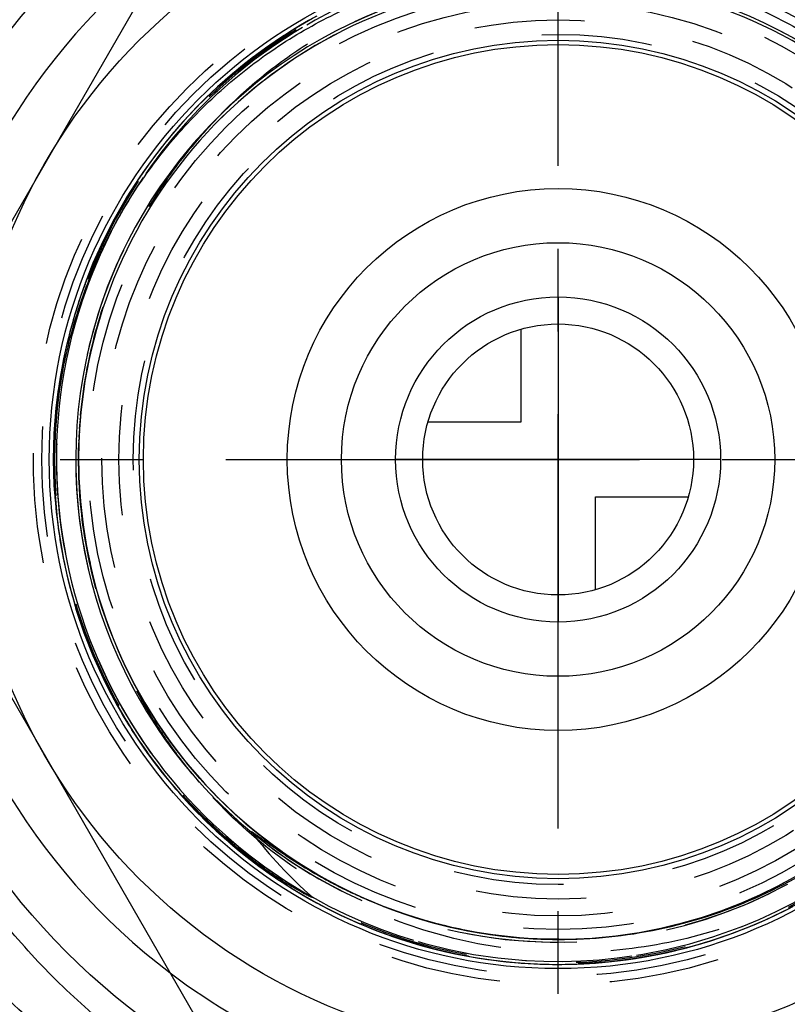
# Model space of a CAD drawing. Header units: millimetres. Extents: x 402 to 598, y 400 to 600.
# Tile 3 of 7: x 468 to 514, y 468 to 526. Entities that reach past the tile are written whole.
import ezdxf

# ---------------------------------------------------------------- set-up
doc = ezdxf.new("R2010")
doc.units = ezdxf.units.MM
doc.header["$LTSCALE"] = 65.185185
doc.linetypes.add('CENTER', pattern=[0.6, 0.375, -0.075, 0.075, -0.075])
doc.linetypes.add('HIDDEN', pattern=[0.2, 0.1, -0.1])
for name, color, linetype in [('ACHSEN_S', 7, 'CONTINUOUS'), ('FASEN', 7, 'CONTINUOUS'), ('FLAECHEN', 7, 'CONTINUOUS'), ('KONST.EL_MIT_GEO', 7, 'CONTINUOUS'), ('KURVEN', 7, 'CONTINUOUS')]:
    doc.layers.add(name, color=color, linetype=linetype)

msp = doc.modelspace()

# ---------------------------------------------------------------- linework, layer by layer
at = {"layer": 'ACHSEN_S', "color": 2, "linetype": 'CENTER'}
for p, q in [((500, 400), (500, 600)), ((402.138, 500), (597.862, 500))]:
    msp.add_line(p, q, dxfattribs=at)
at = {"layer": 'FASEN', "color": 7, "linetype": 'Continuous'}
msp.add_circle((500, 500), 41.105, dxfattribs=at)
for start, end in [(127.08509, 172.91491), (187.08509, 232.91491)]:
    msp.add_arc((500, 500), 38, start, end, dxfattribs=at)
at = {"layer": 'FASEN', "color": 8, "linetype": 'HIDDEN'}
msp.add_arc((500, 500), 38, 232.91491, 247.08509, dxfattribs=at)
at = {"layer": 'FLAECHEN', "color": 8, "linetype": 'HIDDEN'}
for radius in [29.805, 26.95, 25.1]:
    msp.add_circle((500, 500), radius, dxfattribs=at)
at = {"layer": 'FLAECHEN', "color": 7, "linetype": 'Continuous'}
msp.add_circle((500, 500), 24.5, dxfattribs=at)
at = {"layer": 'KONST.EL_MIT_GEO', "color": 7, "linetype": 'Continuous'}
for p, q in [((479.793, 535), (459.585, 500)), ((471.692, 501.113), (471.693, 501.134)), ((471.684, 500.895), (471.685, 500.935)), ((471.686, 500.964), (471.687, 500.991)), ((459.585, 500), (479.793, 465)), ((481.722, 476.5), (481.546, 476.635)), ((481.889, 476.374), (481.722, 476.5)), ((482.046, 476.257), (481.889, 476.374)), ((482.196, 476.147), (482.046, 476.257)), ((482.338, 476.044), (482.196, 476.147)), ((482.473, 475.947), (482.338, 476.044)), ((482.603, 475.855), (482.473, 475.947)), ((482.728, 475.768), (482.603, 475.855)), ((482.849, 475.685), (482.728, 475.768)), ((482.966, 475.605), (482.849, 475.685)), ((483.079, 475.529), (482.966, 475.605)), ((483.189, 475.456), (483.079, 475.529)), ((483.295, 475.386), (483.189, 475.456)), ((483.397, 475.319), (483.295, 475.386)), ((483.495, 475.255), (483.397, 475.319)), ((483.59, 475.195), (483.495, 475.255)), ((483.726, 475.109), (483.59, 475.195)), ((483.853, 475.03), (483.726, 475.109)), ((483.972, 474.956), (483.853, 475.03)), ((484.083, 474.889), (483.972, 474.956)), ((484.185, 474.828), (484.083, 474.889)), ((484.278, 474.773), (484.185, 474.828)), ((484.363, 474.723), (484.278, 474.773)), ((484.465, 474.664), (484.363, 474.723)), ((484.556, 474.612), (484.465, 474.664)), ((484.637, 474.566), (484.556, 474.612)), ((484.712, 474.524), (484.637, 474.566)), ((484.782, 474.485), (484.712, 474.524)), ((484.848, 474.449), (484.782, 474.485)), ((484.91, 474.415), (484.848, 474.449)), ((484.967, 474.385), (484.91, 474.415)), ((485.018, 474.358), (484.967, 474.385)), ((485.064, 474.334), (485.018, 474.358)), ((485.113, 474.308), (485.064, 474.334)), ((485.156, 474.286), (485.113, 474.308)), ((485.192, 474.268), (485.156, 474.286)), ((485.224, 474.252), (485.192, 474.268)), ((485.252, 474.239), (485.224, 474.252)), ((485.276, 474.227), (485.252, 474.239)), ((485.295, 474.218), (485.276, 474.227)), ((485.311, 474.21), (485.295, 474.218)), ((485.327, 474.203), (485.311, 474.21)), ((485.341, 474.196), (485.327, 474.203)), ((485.354, 474.19), (485.341, 474.196)), ((485.366, 474.185), (485.354, 474.19)), ((485.376, 474.18), (485.366, 474.185)), ((485.386, 474.176), (485.376, 474.18)), ((485.392, 474.173), (485.386, 474.176)), ((485.399, 474.171), (485.392, 474.173)), ((485.404, 474.168), (485.399, 474.171)), ((485.409, 474.166), (485.404, 474.168)), ((485.414, 474.164), (485.409, 474.166)), ((485.418, 474.163), (485.414, 474.164)), ((485.423, 474.161), (485.418, 474.163)), ((485.426, 474.159), (485.423, 474.161)), ((485.43, 474.158), (485.426, 474.159)), ((485.433, 474.157), (485.43, 474.158)), ((485.436, 474.156), (485.433, 474.157)), ((485.439, 474.155), (485.436, 474.156)), ((485.442, 474.154), (485.439, 474.155)), ((485.444, 474.153), (485.442, 474.154)), ((485.447, 474.152), (485.444, 474.153)), ((485.448, 474.151), (485.448, 474.152)), ((485.45, 474.151), (485.449, 474.151)), ((485.452, 474.15), (485.451, 474.151)), ((485.453, 474.15), (485.452, 474.15)), ((485.458, 474.148), (485.457, 474.149)), ((485.46, 474.148), (485.458, 474.148)), ((494.666, 472.177), (494.58, 472.193))]:
    msp.add_line(p, q, dxfattribs=at)
at = {"layer": 'KONST.EL_MIT_GEO', "color": 8, "linetype": 'HIDDEN'}
for p, q in [((485.695, 526.152), (485.166, 525.856)), ((484.742, 525.608), (484.228, 525.295)), ((485.216, 525.885), (484.695, 525.58)), ((483.81, 525.029), (483.312, 524.7)), ((484.273, 525.323), (483.767, 525.001)), ((482.9, 524.416), (482.417, 524.071)), ((483.352, 524.727), (482.862, 524.39)), ((482.453, 524.097), (481.979, 523.745)), ((481.578, 523.435), (481.121, 523.068)), ((482.013, 523.77), (481.547, 523.41)), ((480.728, 522.741), (480.288, 522.361)), ((481.15, 523.092), (480.701, 522.718)), ((480.313, 522.383), (479.881, 521.996)), ((479.502, 521.643), (479.088, 521.243)), ((479.904, 522.017), (479.481, 521.623)), ((480.054, 520.357), (480.068, 520.371)), ((480.056, 520.355), (480.07, 520.37)), ((480.287, 520.346), (480.295, 520.354)), ((480.295, 520.354), (480.341, 520.399)), ((477.641, 519.714), (477.231, 519.24)), ((478.007, 520.122), (477.588, 519.654)), ((480.079, 520.143), (480.082, 520.146)), ((480.082, 520.146), (480.121, 520.185)), ((480.121, 520.185), (480.173, 520.236)), ((477.282, 519.3), (476.883, 518.819)), ((476.932, 518.879), (476.541, 518.392)), ((476.253, 518.018), (475.883, 517.52)), ((476.588, 518.452), (476.208, 517.959)), ((475.926, 517.579), (475.566, 517.075)), ((475.607, 517.133), (475.257, 516.624)), ((474.993, 516.225), (474.664, 515.706)), ((475.296, 516.682), (474.956, 516.168)), ((474.699, 515.763), (474.38, 515.239)), ((474.414, 515.295), (474.105, 514.766)), ((474.137, 514.822), (473.839, 514.289)), ((473.869, 514.344), (473.581, 513.807)), ((473.359, 513.374), (473.093, 512.829)), ((473.61, 513.861), (473.333, 513.321)), ((473.574, 513.419), (473.594, 513.458)), ((473.583, 513.437), (473.594, 513.458)), ((473.594, 513.458), (473.63, 513.529)), ((473.594, 513.458), (473.626, 513.523)), ((473.594, 513.458), (473.625, 513.521)), ((473.594, 513.458), (473.624, 513.519)), ((473.594, 513.458), (473.616, 513.503)), ((473.594, 513.458), (473.609, 513.489)), ((473.594, 513.458), (473.606, 513.483)), ((473.594, 513.458), (473.604, 513.479)), ((473.594, 513.458), (473.603, 513.477)), ((473.118, 512.882), (472.862, 512.334)), ((472.886, 512.385), (472.641, 511.834)), ((472.663, 511.885), (472.428, 511.331)), ((472.449, 511.38), (472.225, 510.823)), ((472.244, 510.872), (472.032, 510.313)), ((471.863, 509.844), (471.672, 509.28)), ((472.049, 510.36), (471.847, 509.798)), ((471.687, 509.325), (471.507, 508.759)), ((471.521, 508.803), (471.351, 508.236)), ((471.364, 508.278), (471.205, 507.709)), ((471.216, 507.75), (471.069, 507.18)), ((471.079, 507.22), (470.942, 506.648)), ((470.951, 506.687), (470.825, 506.114)), ((470.833, 506.152), (470.718, 505.579)), ((470.725, 505.615), (470.62, 505.041)), ((470.626, 505.075), (470.533, 504.501)), ((470.538, 504.535), (470.455, 503.96)), ((470.391, 503.449), (470.33, 502.875)), ((470.46, 503.992), (470.388, 503.418)), ((470.333, 502.904), (470.282, 502.33)), ((470.284, 502.358), (470.244, 501.785)), ((471.768, 502.366), (471.77, 502.386)), ((471.77, 502.386), (471.771, 502.401)), ((471.789, 502.602), (471.792, 502.635)), ((471.792, 502.635), (471.792, 502.639)), ((470.246, 501.811), (470.217, 501.239)), ((471.718, 501.656), (471.721, 501.697)), ((471.729, 501.829), (471.73, 501.845)), ((471.73, 501.845), (471.732, 501.871)), ((471.732, 501.871), (471.735, 501.927)), ((471.742, 502.023), (471.746, 502.077)), ((471.746, 502.077), (471.746, 502.081)), ((470.218, 501.264), (470.199, 500.693)), ((471.7, 501.308), (471.701, 501.326)), ((471.701, 501.326), (471.704, 501.394)), ((471.704, 501.394), (471.705, 501.415)), ((471.705, 501.418), (471.706, 501.425)), ((471.705, 501.415), (471.705, 501.418)), ((471.706, 501.425), (471.707, 501.458)), ((470.2, 500.716), (470.191, 500.147)), ((471.674, 500.476), (471.685, 500.935)), ((471.677, 500.628), (471.678, 500.67)), ((471.677, 500.618), (471.677, 500.628)), ((471.678, 500.691), (471.679, 500.716)), ((471.678, 500.67), (471.678, 500.691)), ((471.681, 500.795), (471.683, 500.864)), ((471.682, 500.825), (471.684, 500.895)), ((471.682, 500.818), (471.682, 500.825)), ((471.683, 500.864), (471.685, 500.917)), ((471.685, 500.935), (471.686, 500.964)), ((471.685, 500.935), (471.686, 500.964)), ((471.685, 500.917), (471.685, 500.935)), ((470.191, 500.168), (470.194, 499.6)), ((471.67, 500.021), (471.67, 500.097)), ((471.671, 500.271), (471.672, 500.339)), ((471.672, 500.339), (471.672, 500.35)), ((470.193, 499.62), (470.206, 499.054)), ((471.671, 499.693), (471.671, 499.722)), ((471.672, 499.636), (471.671, 499.693)), ((471.672, 499.61), (471.672, 499.636)), ((470.205, 499.072), (470.228, 498.508)), ((470.228, 498.525), (470.261, 497.962)), ((470.26, 497.978), (470.303, 497.417)), ((470.302, 497.431), (470.355, 496.873)), ((470.354, 496.886), (470.418, 496.33)), ((470.416, 496.341), (470.49, 495.789)), ((470.489, 495.798), (470.572, 495.248)), ((470.571, 495.256), (470.664, 494.71)), ((470.663, 494.716), (470.766, 494.173)), ((470.765, 494.178), (470.878, 493.638)), ((470.877, 493.641), (470.999, 493.105)), ((470.999, 493.107), (471.131, 492.575)), ((471.131, 492.574), (471.272, 492.046)), ((471.272, 492.046), (471.423, 491.519)), ((471.422, 491.521), (471.584, 490.995)), ((471.583, 490.999), (471.754, 490.474)), ((471.752, 490.479), (471.934, 489.956)), ((471.932, 489.963), (472.123, 489.442)), ((472.12, 489.45), (472.322, 488.932)), ((472.318, 488.941), (472.53, 488.425)), ((472.526, 488.435), (472.748, 487.922)), ((472.742, 487.933), (472.974, 487.423)), ((472.968, 487.436), (473.21, 486.928)), ((473.203, 486.942), (473.455, 486.438)), ((473.447, 486.453), (473.709, 485.952)), ((473.7, 485.969), (473.971, 485.471)), ((473.961, 485.489), (474.243, 484.995)), ((474.232, 485.014), (474.523, 484.524)), ((475.064, 483.667), (475.095, 483.62)), ((475.304, 483.307), (475.311, 483.295)), ((479.78, 480.157), (479.776, 480.161)), ((479.78, 480.157), (479.777, 480.161)), ((479.781, 480.156), (479.777, 480.16)), ((479.781, 480.156), (479.777, 480.16)), ((479.781, 480.156), (479.777, 480.16)), ((479.9, 480.036), (479.864, 480.072)), ((480.06, 479.876), (480.053, 479.883)), ((480.307, 479.634), (480.304, 479.637)), ((479.158, 478.689), (479.608, 478.257)), ((479.552, 478.31), (480.011, 477.886)), ((479.953, 477.939), (480.421, 477.522)), ((480.361, 477.575), (480.838, 477.166)), ((480.775, 477.219), (481.261, 476.818)), ((495.097, 472.097), (494.58, 472.193)), ((499.423, 471.676), (499.418, 471.676)), ((499.423, 471.676), (499.418, 471.676)), ((499.433, 471.676), (499.428, 471.676)), ((500, 471.67), (499.954, 471.67)), ((500, 471.67), (499.969, 471.67)), ((500, 471.67), (499.983, 471.67)), ((500.014, 471.67), (500, 471.67)), ((500.006, 471.67), (500, 471.67)), ((500.009, 471.67), (500, 471.67)), ((500.012, 471.67), (500.006, 471.67)), ((500.042, 471.67), (500.014, 471.67)), ((500.575, 471.676), (500.568, 471.676)), ((500.581, 471.676), (500.575, 471.676))]:
    msp.add_line(p, q, dxfattribs=at)
for points in [[(485.738, 526.176), (485.26, 525.909), (484.786, 525.634), (484.317, 525.35), (483.854, 525.057), (483.396, 524.756), (482.943, 524.447), (482.497, 524.129), (482.056, 523.803), (481.622, 523.47), (481.193, 523.128), (480.771, 522.778), (480.356, 522.421), (479.947, 522.056), (479.545, 521.683), (479.15, 521.304), (478.762, 520.917), (478.381, 520.523), (477.952, 520.061)], [(485.484, 526.036), (485.009, 525.765), (484.539, 525.486), (484.074, 525.198), (483.615, 524.902), (483.161, 524.597), (482.713, 524.285), (482.271, 523.964), (481.835, 523.635), (481.404, 523.298), (480.98, 522.953), (480.563, 522.6), (480.152, 522.24), (479.747, 521.872), (479.35, 521.498), (478.959, 521.115), (478.576, 520.726), (478.199, 520.33), (477.83, 519.927), (477.469, 519.517), (477.115, 519.101), (476.768, 518.678), (476.43, 518.249), (476.099, 517.814), (475.777, 517.372), (475.462, 516.925), (475.156, 516.473), (474.858, 516.015), (474.569, 515.551), (474.288, 515.082), (474.016, 514.608), (473.752, 514.129), (473.498, 513.646), (473.252, 513.158), (473.015, 512.665), (472.788, 512.168), (472.569, 511.667), (472.36, 511.163), (472.16, 510.654), (471.969, 510.142), (471.788, 509.626), (471.616, 509.107), (471.454, 508.586), (471.302, 508.061), (471.159, 507.533), (471.025, 507.003), (470.902, 506.471), (470.788, 505.936), (470.684, 505.4), (470.59, 504.862), (470.506, 504.322), (470.432, 503.78), (470.367, 503.237), (470.313, 502.694), (470.269, 502.149), (470.234, 501.604), (470.21, 501.058), (470.195, 500.511), (470.191, 499.965), (470.197, 499.418), (470.212, 498.872), (470.238, 498.326), (470.274, 497.781), (470.319, 497.236), (470.375, 496.693), (470.441, 496.15), (470.516, 495.609), (470.602, 495.069), (470.697, 494.531), (470.802, 493.995), (470.917, 493.46), (471.042, 492.928), (471.176, 492.399), (471.321, 491.872), (471.475, 491.347), (471.638, 490.826), (471.811, 490.307)], [(479.088, 521.243), (478.702, 520.856), (478.324, 520.462)], [(479.92, 480.015), (479.552, 480.392), (479.191, 480.776), (478.837, 481.166), (478.49, 481.563), (478.151, 481.966), (477.82, 482.376), (477.496, 482.791), (477.179, 483.213), (476.871, 483.64), (476.571, 484.073), (476.279, 484.512), (475.995, 484.956), (475.719, 485.405), (475.452, 485.859), (475.193, 486.318), (474.943, 486.782), (474.701, 487.25), (474.468, 487.723), (474.244, 488.2), (474.029, 488.681), (473.823, 489.166), (473.626, 489.655), (473.439, 490.147), (473.26, 490.643), (473.09, 491.142), (472.93, 491.644), (472.78, 492.149), (472.638, 492.656), (472.506, 493.167), (472.384, 493.679), (472.271, 494.194), (472.168, 494.711), (472.075, 495.229), (471.991, 495.75), (471.916, 496.271), (471.852, 496.794), (471.797, 497.318), (471.752, 497.843), (471.717, 498.369), (471.692, 498.896), (471.676, 499.422), (471.67, 499.949), (471.674, 500.476)], [(471.811, 490.307), (471.993, 489.792), (472.185, 489.28), (472.386, 488.772), (472.597, 488.268), (472.817, 487.767), (473.045, 487.271), (473.283, 486.779), (473.53, 486.292), (473.786, 485.809), (474.05, 485.33), (474.324, 484.857), (474.606, 484.389), (474.896, 483.926), (475.195, 483.469), (475.502, 483.017), (475.538, 482.966)], [(473.376, 486.592), (473.627, 486.107), (473.886, 485.625), (474.154, 485.149), (474.43, 484.678), (474.716, 484.212), (475.009, 483.751), (475.064, 483.667)], [(474.511, 484.544), (474.799, 484.079), (474.82, 484.045)], [(475.304, 483.307), (475.399, 483.166), (475.712, 482.718), (475.767, 482.642)], [(475.538, 482.966), (475.622, 482.845), (475.94, 482.401), (476.267, 481.963), (476.602, 481.531), (476.944, 481.105), (477.294, 480.686), (477.652, 480.273), (478.018, 479.867), (478.391, 479.467), (478.771, 479.074), (479.212, 478.636)], [(475.767, 482.642), (475.818, 482.57), (476.141, 482.13), (476.473, 481.696), (476.812, 481.267), (477.16, 480.845), (477.515, 480.43), (477.877, 480.021), (478.247, 479.619), (478.625, 479.223), (479.009, 478.835), (479.401, 478.454), (479.799, 478.08), (480.204, 477.713), (480.616, 477.354), (481.035, 477.002), (481.459, 476.659), (481.89, 476.323), (482.327, 475.995), (482.771, 475.675), (483.219, 475.363), (483.674, 475.059), (484.134, 474.764), (484.599, 474.478), (485.07, 474.2), (485.545, 473.93), (486.025, 473.67), (486.511, 473.418), (487, 473.175), (487.494, 472.941), (487.992, 472.716), (488.494, 472.501), (489, 472.295), (489.51, 472.098), (490.024, 471.91), (490.54, 471.732), (491.06, 471.563), (491.583, 471.404), (492.108, 471.255), (492.637, 471.115), (493.168, 470.985), (493.701, 470.864), (494.236, 470.754), (494.773, 470.653), (495.312, 470.562), (495.852, 470.481), (496.394, 470.41), (496.937, 470.349), (497.481, 470.298), (498.026, 470.256), (498.572, 470.225), (499.118, 470.204), (499.664, 470.193), (500.211, 470.192), (500.757, 470.201), (501.303, 470.22), (501.849, 470.248), (502.394, 470.287), (502.939, 470.336), (503.482, 470.395), (504.024, 470.464), (504.565, 470.543), (505.104, 470.631), (505.642, 470.73), (506.177, 470.838), (506.711, 470.956), (507.242, 471.084), (507.771, 471.222), (508.297, 471.369), (508.821, 471.526), (509.341, 471.692), (509.859, 471.868), (510.373, 472.054), (510.883, 472.249), (511.39, 472.453), (511.893, 472.666), (512.392, 472.889), (512.887, 473.121), (513.378, 473.362), (513.864, 473.611)], [(475.991, 482.334), (476.033, 482.276), (476.362, 481.839), (476.699, 481.409), (477.043, 480.985), (477.396, 480.567), (477.756, 480.156), (478.123, 479.752), (478.498, 479.354), (478.85, 478.994)], [(494.579, 472.193), (494.063, 472.299), (493.549, 472.414), (493.037, 472.539), (492.527, 472.673), (492.02, 472.817), (491.516, 472.97), (491.015, 473.133), (490.517, 473.304), (490.022, 473.485), (489.53, 473.676), (489.042, 473.875), (488.558, 474.083), (488.078, 474.301), (487.602, 474.527), (487.131, 474.762), (486.664, 475.005), (486.201, 475.258), (485.743, 475.519), (485.29, 475.788), (484.842, 476.066), (484.4, 476.352), (483.963, 476.646), (483.531, 476.949), (483.105, 477.259), (482.685, 477.577), (482.271, 477.903), (481.863, 478.237), (481.462, 478.578), (481.066, 478.926), (480.678, 479.282), (480.296, 479.645), (479.92, 480.015)], [(481.196, 476.87), (481.623, 476.529), (482.057, 476.196), (482.496, 475.871), (482.941, 475.555), (483.392, 475.246), (483.849, 474.946), (484.311, 474.654), (484.778, 474.37), (485.251, 474.096), (485.728, 473.83), (486.21, 473.572), (486.697, 473.324), (487.188, 473.085), (487.684, 472.854), (488.184, 472.633), (488.687, 472.421), (489.195, 472.218), (489.706, 472.025), (490.22, 471.841), (490.738, 471.666), (491.259, 471.501), (491.783, 471.346), (492.31, 471.2), (492.839, 471.064), (493.371, 470.937), (493.905, 470.821), (494.441, 470.714), (494.979, 470.617), (495.518, 470.53), (496.059, 470.453), (496.601, 470.385), (497.145, 470.328), (497.689, 470.281), (498.235, 470.243), (498.78, 470.216), (499.327, 470.199), (499.873, 470.191), (500.42, 470.194), (500.966, 470.207), (501.512, 470.229), (502.057, 470.262), (502.602, 470.305), (503.146, 470.358), (503.689, 470.42), (504.231, 470.493), (504.771, 470.575), (505.31, 470.668), (505.846, 470.77), (506.381, 470.882), (506.914, 471.004), (507.445, 471.136), (507.972, 471.277), (508.498, 471.428), (509.02, 471.588), (509.539, 471.759), (510.056, 471.938), (510.568, 472.127), (511.077, 472.326), (511.583, 472.533), (512.085, 472.75), (512.582, 472.977), (513.075, 473.212), (513.564, 473.456)], [(481.261, 476.818), (481.69, 476.477), (482.126, 476.144), (482.567, 475.82), (483.015, 475.504), (483.468, 475.195), (483.927, 474.896), (484.391, 474.605), (484.86, 474.322), (485.335, 474.048), (485.815, 473.783), (486.299, 473.526), (486.788, 473.279), (487.281, 473.041), (487.779, 472.811), (488.281, 472.591), (488.787, 472.38), (489.296, 472.179), (489.81, 471.987), (490.326, 471.804), (490.846, 471.631), (491.369, 471.468), (491.895, 471.314), (492.424, 471.17), (492.955, 471.035), (493.489, 470.911), (494.025, 470.796), (494.563, 470.691), (495.102, 470.596), (495.644, 470.511), (496.187, 470.436), (496.731, 470.371), (497.276, 470.316), (497.822, 470.271), (498.369, 470.236), (498.916, 470.211), (499.464, 470.196), (500.012, 470.191), (500.56, 470.196), (501.108, 470.212), (501.655, 470.237), (502.202, 470.272), (502.748, 470.318), (503.293, 470.374), (503.838, 470.439), (504.38, 470.515), (504.922, 470.6), (505.461, 470.696), (505.999, 470.801), (506.535, 470.916), (507.068, 471.041), (507.6, 471.176), (508.128, 471.321), (508.654, 471.475), (509.177, 471.639), (509.697, 471.812), (510.213, 471.995), (510.726, 472.188), (511.236, 472.39), (511.741, 472.601), (512.243, 472.821), (512.741, 473.051), (513.234, 473.29), (513.723, 473.538)], [(500, 471.67), (499.815, 471.671), (499.288, 471.679), (498.762, 471.697), (498.236, 471.725), (497.71, 471.763), (497.185, 471.81), (496.661, 471.867), (496.139, 471.934), (495.617, 472.011), (495.097, 472.097)]]:
    msp.add_lwpolyline(points, dxfattribs=at)
at = {"layer": 'KONST.EL_MIT_GEO', "color": 7, "linetype": 'Continuous'}
for points in [[(479.999, 477.925), (479.865, 478.046), (479.727, 478.171), (479.586, 478.302), (479.442, 478.437), (479.293, 478.578), (479.142, 478.725), (478.986, 478.877), (478.827, 479.035), (478.664, 479.199), (478.498, 479.37), (478.327, 479.548), (478.154, 479.732), (477.976, 479.923), (477.796, 480.122), (477.611, 480.329), (477.424, 480.543), (477.232, 480.767), (477.037, 481), (476.837, 481.242), (476.633, 481.496), (476.424, 481.762), (476.211, 482.041), (475.991, 482.334), (475.767, 482.642), (475.538, 482.966), (475.304, 483.307), (475.064, 483.667), (474.82, 484.045), (474.767, 484.13)], [(481.546, 476.635), (481.36, 476.78), (481.263, 476.857), (481.164, 476.937), (481.061, 477.02), (480.955, 477.106), (480.847, 477.195), (480.735, 477.288), (480.621, 477.384), (480.503, 477.484), (480.382, 477.588), (480.258, 477.696), (480.13, 477.808), (479.999, 477.925)], [(485.457, 474.149), (485.455, 474.149), (485.454, 474.149)], [(485.466, 474.17), (485.467, 474.169), (485.468, 474.168), (485.469, 474.167), (485.47, 474.166), (485.471, 474.165), (485.472, 474.164), (485.473, 474.163), (485.474, 474.162), (485.475, 474.161), (485.476, 474.161), (485.477, 474.16), (485.477, 474.159), (485.478, 474.158), (485.479, 474.157), (485.48, 474.156), (485.48, 474.156), (485.481, 474.155), (485.482, 474.154), (485.482, 474.153), (485.483, 474.152), (485.483, 474.152), (485.484, 474.151), (485.484, 474.15), (485.484, 474.149), (485.484, 474.149), (485.485, 474.148), (485.485, 474.147), (485.485, 474.147), (485.484, 474.146), (485.484, 474.145), (485.483, 474.145), (485.483, 474.145), (485.482, 474.144), (485.481, 474.144), (485.481, 474.144), (485.48, 474.144), (485.479, 474.144), (485.478, 474.144), (485.477, 474.144), (485.476, 474.144), (485.475, 474.144), (485.474, 474.144), (485.473, 474.144), (485.472, 474.145), (485.471, 474.145), (485.47, 474.145), (485.469, 474.145), (485.468, 474.146), (485.467, 474.146), (485.466, 474.146), (485.465, 474.146), (485.464, 474.147), (485.463, 474.147), (485.462, 474.147), (485.461, 474.147), (485.46, 474.148)]]:
    msp.add_lwpolyline(points, dxfattribs=at)
for radius in [35, 30.062, 24.75]:
    msp.add_circle((500, 500), radius, dxfattribs=at)
at = {"layer": 'KONST.EL_MIT_GEO', "color": 8, "linetype": 'HIDDEN'}
for radius in [31, 30.5, 29.733, 27.75, 26.95, 25.95]:
    msp.add_circle((500, 500), radius, dxfattribs=at)
for centre, radius, start, end in [((500, 500), 29.638, 152.99362, 152.95391), ((500, 500), 29.638, 240.63487, 152.99361), ((500, 500), 28.501, 49.46152, 318.32021), ((500, 500), 28.33, 91.15764, 133.9427), ((504.129, 496.944), 33.58, 135.59446, 135.76473), ((499.991, 500.009), 28.317, 134.09454, 134.41558), ((500, 500), 29.638, 152.99362, 220.48094), ((500, 500), 29.638, 152.99362, 178.52913), ((500.438, 499.985), 28.769, 175.25309, 175.45008), ((500.434, 499.985), 28.764, 174.78127, 175.18194), ((500.448, 499.984), 28.778, 176.32515, 176.58762), ((500.447, 499.984), 28.777, 175.93748, 176.12873), ((500.443, 499.985), 28.773, 175.45008, 175.82161), ((500.441, 499.985), 28.772, 177.36291, 177.54653), ((500.447, 499.984), 28.777, 176.67014, 177.06429), ((500.445, 499.985), 28.775, 178.74009, 179.27435), ((499.999, 500), 28.329, 178.39222, 179.07361), ((500.442, 499.985), 28.772, 178.34165, 178.54478), ((500, 500), 28.33, 179.29257, 224.70166), ((500.444, 499.985), 28.774, 179.43106, 179.77688), ((500.438, 499.985), 28.768, 179.92917, 180.52467), ((500.005, 500), 28.335, 179.07359, 179.29274), ((500, 500), 28.33, 271.16262, 359.51016), ((500, 500), 28.501, 230.56656, 318.28744), ((499.997, 499.997), 28.326, 223.63771, 224.8051), ((500.006, 500.006), 28.509, 224.8057, 228.35578), ((499.998, 499.998), 28.328, 224.46421, 224.80531), ((499.999, 499.999), 28.329, 224.80525, 268.84404), ((500, 500), 28.33, 225.11055, 259.14725), ((500, 499.997), 28.327, 258.96988, 259.14711), ((499.999, 499.995), 28.325, 258.96991, 259.14714), ((500, 500.009), 28.339, 267.64755, 268.82349), ((500, 499.996), 28.326, 268.82346, 268.83232), ((500, 499.985), 28.315, 269.82299, 269.99999), ((500, 499.996), 28.326, 270.00008, 271.16246), ((500, 499.989), 28.319, 270.00001, 270.51856), ((500, 499.998), 28.328, 270.22509, 271.1629), ((500, 500.001), 28.331, 270.51857, 271.17644), ((500, 500.008), 28.338, 271.16288, 272.07821)]:
    msp.add_arc(centre, radius, start, end, dxfattribs=at)
at = {"layer": 'KONST.EL_MIT_GEO', "color": 7, "linetype": 'Continuous'}
for centre, radius, start, end in [((500, 500), 28.501, 49.46152, 230.56656), ((500, 500), 28.33, 259.14725, 225.11055), ((500, 500), 29.638, 152.99361, 240.63487), ((500.434, 499.985), 28.764, 177.75296, 177.99578), ((500.439, 499.985), 28.769, 177.54653, 177.70991), ((500, 500), 28.33, 224.80519, 258.96998), ((504.297, 495.354), 28.344, 217.78597, 228.36524), ((500.06, 500.314), 28.649, 258.9717, 259.14693), ((500.073, 500.375), 28.712, 259.14498, 269.85447), ((500, 499.996), 28.326, 268.83232, 269.99989), ((500, 499.986), 28.316, 269.99999, 270.27047)]:
    msp.add_arc(centre, radius, start, end, dxfattribs=at)
for points, knots in [([(459.587, 521.993), (460.672, 523.833), (463.104, 527.346), (467.448, 532.033), (472.394, 536.068), (476.031, 538.285), (477.919, 539.267)], [0, 0, 0, 0, 0.25126, 0.500639, 0.749657, 1, 1, 1, 1]), ([(464.052, 522.846), (464.889, 524.193), (466.706, 526.789), (469.835, 530.349), (473.329, 533.536), (475.878, 535.39), (477.201, 536.244)], [0, 0, 0, 0, 0.251546, 0.501262, 0.750304, 1, 1, 1, 1]), ([(473.594, 513.458), (474.219, 514.653), (475.636, 516.959), (478.212, 520.094), (481.192, 522.848), (484.52, 525.168), (488.136, 527.011), (491.97, 528.34), (495.949, 529.13), (498.652, 529.286), (500, 529.27)], [0, 0, 0, 0, 0.125001, 0.250002, 0.375002, 0.500002, 0.625002, 0.750002, 0.875001, 1, 1, 1, 1]), ([(500, 529.27), (501.382, 529.254), (503.457, 529.083), (506.175, 528.564), (508.849, 527.853), (512.086, 526.61), (515.719, 524.583), (519.026, 522.06), (521.94, 519.091), (524.401, 515.737), (526.357, 512.065), (527.768, 508.152), (528.603, 504.076), (528.843, 499.923), (528.484, 495.778), (527.531, 491.729), (526.258, 488.502), (524.968, 486.054), (523.505, 483.707), (522.217, 482.069), (521.286, 481.048)], [0, 0, 0, 0, 0.062496, 0.093764, 0.125032, 0.187528, 0.250023, 0.312519, 0.375014, 0.43751, 0.500005, 0.5625, 0.624994, 0.687489, 0.749983, 0.812477, 0.874971, 0.906239, 0.937506, 1, 1, 1, 1]), ([(474.767, 484.13), (474.085, 485.213), (472.863, 487.471), (471.487, 491.065), (470.589, 494.808), (470.184, 498.635), (470.28, 502.483), (470.875, 506.286), (471.96, 509.978), (473, 512.325), (473.594, 513.458)], [0, 0, 0, 0, 0.124997, 0.249999, 0.375, 0.500001, 0.625002, 0.750002, 0.875002, 1, 1, 1, 1]), ([(500, 471.663), (500.998, 471.661), (502.995, 471.76), (506.941, 472.374), (511.721, 473.91), (516.078, 476.406), (519.193, 478.905), (520.614, 480.311), (521.286, 481.048)], [0, 0, 0, 0, 0.125086, 0.250171, 0.500001, 0.749831, 0.874915, 1, 1, 1, 1]), ([(477.919, 460.733), (476.031, 461.715), (472.394, 463.932), (467.448, 467.967), (463.104, 472.654), (460.672, 476.167), (459.587, 478.007)], [0, 0, 0, 0, 0.250343, 0.499361, 0.74874, 1, 1, 1, 1]), ([(494.58, 472.193), (494.002, 472.306), (492.854, 472.567), (491.158, 473.062), (489.773, 473.561), (488.685, 474.009), (487.88, 474.37), (487.085, 474.755), (486.303, 475.164), (485.532, 475.595), (484.901, 475.974), (484.403, 476.287), (484.033, 476.527), (483.666, 476.772), (483.302, 477.022), (482.941, 477.276), (482.643, 477.49), (482.434, 477.641), (482.315, 477.728), (482.241, 477.782), (482.181, 477.824), (482.136, 477.857), (482.091, 477.888), (482.053, 477.915), (482.023, 477.935), (482, 477.951), (481.977, 477.966), (481.954, 477.981), (481.934, 477.993), (481.919, 478.002), (481.908, 478.007), (481.9, 478.011), (481.895, 478.013), (481.891, 478.014), (481.887, 478.015), (481.884, 478.014), (481.883, 478.009), (481.886, 478.004), (481.89, 477.996), (481.894, 477.991), (481.897, 477.987)], [0, 0, 0, 0, 0.12502, 0.250036, 0.375051, 0.437565, 0.500079, 0.562592, 0.625105, 0.687617, 0.750129, 0.781386, 0.812642, 0.843898, 0.875153, 0.906408, 0.937661, 0.953286, 0.961098, 0.96891, 0.972815, 0.97672, 0.980624, 0.984528, 0.98648, 0.98843, 0.990381, 0.99233, 0.994277, 0.995249, 0.996218, 0.996701, 0.99718, 0.997416, 0.997658, 0.997867, 0.998088, 0.998556, 0.999034, 1, 1, 1, 1]), ([(477.201, 463.756), (475.878, 464.61), (473.329, 466.464), (469.835, 469.651), (466.706, 473.211), (464.889, 475.807), (464.052, 477.154)], [0, 0, 0, 0, 0.249696, 0.498738, 0.748454, 1, 1, 1, 1])]:
    msp.add_open_spline(points, degree=3, knots=knots, dxfattribs=at)
at = {"layer": 'KONST.EL_MIT_GEO', "color": 8, "linetype": 'HIDDEN'}
for points, knots in [([(480.139, 520.441), (480.968, 521.288), (482.734, 522.879), (485.657, 524.917), (488.81, 526.578), (492.144, 527.837), (495.607, 528.676), (499.148, 529.085), (502.711, 529.057), (505.067, 528.749), (506.231, 528.524)], [0, 0, 0, 0, 0.124998, 0.249997, 0.374997, 0.499996, 0.624997, 0.749997, 0.874998, 1, 1, 1, 1]), ([(506.231, 528.524), (507.734, 528.234), (510.699, 527.415), (514.897, 525.507), (518.746, 522.969), (521.021, 520.898), (522.07, 519.783)], [0, 0, 0, 0, 0.249997, 0.499996, 0.749997, 1, 1, 1, 1]), ([(471.792, 502.639), (471.945, 504.291), (472.54, 507.576), (474.264, 512.269), (476.351, 515.881), (478.364, 518.525), (479.477, 519.76), (480.056, 520.355)], [0, 0, 0, 0, 0.249936, 0.499875, 0.74982, 0.874908, 1, 1, 1, 1]), ([(478.796, 480.956), (478.245, 481.601), (477.191, 482.936), (475.318, 485.77), (473.446, 489.602), (472.04, 494.518), (471.694, 497.914), (471.672, 499.61)], [0, 0, 0, 0, 0.125096, 0.250188, 0.500131, 0.750067, 1, 1, 1, 1]), ([(520.674, 478.763), (519.246, 477.438), (516.118, 475.062), (510.823, 472.5), (505.122, 471.036), (499.245, 470.738), (493.426, 471.621), (487.903, 473.656), (482.907, 476.764), (480.062, 479.474), (478.796, 480.956)], [0, 0, 0, 0, 0.125007, 0.250012, 0.375015, 0.500016, 0.625015, 0.750012, 0.875007, 1, 1, 1, 1])]:
    msp.add_open_spline(points, degree=3, knots=knots, dxfattribs=at)
at = {"layer": 'KURVEN', "color": 40, "linetype": 'Continuous'}
for p, q in [((500, 509.6), (500, 490.4)), ((497.8, 507.692), (497.8, 502.2)), ((497.8, 502.2), (492.308, 502.2)), ((509.6, 500), (490.4, 500)), ((502.2, 497.8), (507.692, 497.8)), ((502.2, 492.308), (502.2, 497.8))]:
    msp.add_line(p, q, dxfattribs=at)
for radius in [16, 12.8, 9.6, 8]:
    msp.add_circle((500, 500), radius, dxfattribs=at)

doc.saveas('drawing.dxf')
